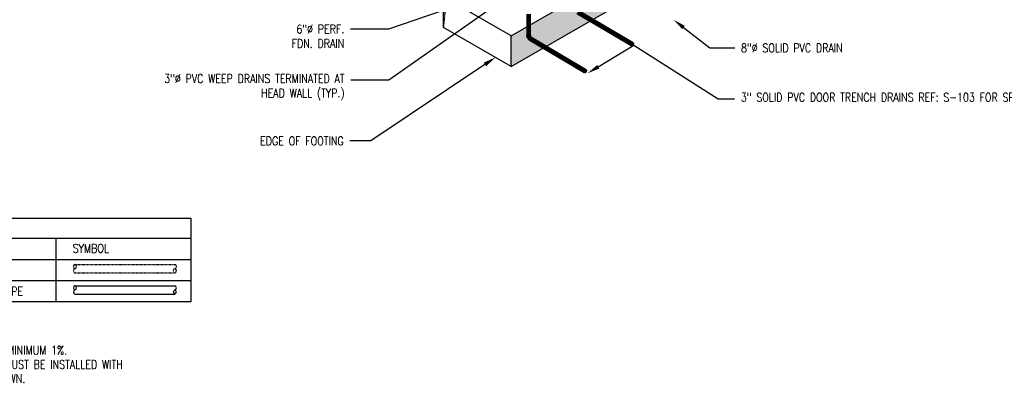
# Model space of a CAD drawing. Header units: inches. Extents: x -17970 to 20481, y 167 to 1796.
# Tile 2 of 35: x 521 to 1883, y 167 to 675. Entities that reach past the tile are written whole.
import ezdxf
from ezdxf import colors
from ezdxf.entities.mleader import LeaderData, LeaderLine
from ezdxf.math import Vec2, Vec3

# ---------------------------------------------------------------- set-up
doc = ezdxf.new("R2010")
doc.units = ezdxf.units.IN
doc.header["$LTSCALE"] = 0.4
doc.header["$MEASUREMENT"] = 0
doc.linetypes.add('Dash - 1_16_', pattern=[0.1875, 0.125, -0.0625])
doc.linetypes.add('HIDDEN2', pattern=[0.1875, 0.125, -0.0625])
for name, color, linetype in [('G-ANNO-TTLB', 7, 'Continuous'), ('P-PIPE', 3, 'Continuous'), ('S-ANNO-DIMS', 1, 'Continuous'), ('S-ANNO-TEXT', 2, 'Continuous')]:
    doc.layers.add(name, color=color, linetype=linetype)
doc.layers.add('M-ANNO-NOTE', color=2, linetype='Continuous', lineweight=25)
doc.layers.add('M-SECT-PATT', color=9, linetype='Continuous', lineweight=18, true_color=0x808080)
doc.styles.add('Annotative', font='romans.shx', dxfattribs={"width": 0.8, "height": 0.125})

# ---------------------------------------------------------------- blocks, each defined once
blk = doc.blocks.new('Bend - PVC - Sch 40 - DWV_USACE - Standard-V30-DRAINAGE ISOMETRIC')
at = {"layer": 'P-PIPE', "color": 90, "lineweight": 50}
for p, q in [((1285, -169), (1283.9, -169.6)), ((1285.9, -173), (1287, -172.4)), ((1286.2, -165.7), (1286.2, -166.9)), ((1290.1, -166.9), (1290.1, -165.7))]:
    blk.add_line(p, q, dxfattribs=at)
for points in [[(1284.9, -169.7, 0), (1284.5, -169.5, 0), (1284.2, -169.5, 0), (1283.9, -169.6, 0), (1283.7, -169.8, 0), (1283.6, -170, 0)], [(1285.4, -173.1, 0), (1285.6, -173.1, 0), (1285.9, -173, 0), (1286.1, -172.8, 0), (1286.3, -172.5, 0), (1286.3, -172.1, 0), (1286.3, -171.7, 0), (1286.1, -171.2, 0), (1285.9, -170.7, 0), (1285.6, -170.3, 0), (1285.3, -170, 0), (1284.9, -169.7, 0)], [(1285, -169, 0), (1285, -169, 0), (1285.3, -168.9, 0), (1285.6, -168.9, 0), (1286, -169.1, 0)], [(1286.3, -167.4, 0), (1286.3, -167.4, 0), (1286.3, -167.5, 0), (1286.3, -167.6, 0), (1286.2, -167.6, 0), (1286.2, -167.7, 0), (1286.2, -167.8, 0), (1286.1, -167.8, 0), (1286.1, -167.9, 0), (1286.1, -168, 0), (1286, -168.1, 0), (1286, -168.1, 0), (1286, -168.2, 0), (1285.9, -168.3, 0), (1285.9, -168.4, 0), (1285.8, -168.4, 0), (1285.8, -168.5, 0), (1285.7, -168.6, 0), (1285.7, -168.6, 0), (1285.6, -168.7, 0), (1285.6, -168.7, 0), (1285.5, -168.8, 0), (1285.5, -168.8, 0), (1285.4, -168.9, 0), (1285.4, -168.9, 0)], [(1286, -169.1, 0), (1286.3, -169.3, 0), (1286.7, -169.7, 0), (1286.9, -170.1, 0), (1287.2, -170.6, 0), (1287.3, -171, 0), (1287.4, -171.5, 0), (1287.3, -171.9, 0), (1287.2, -172.2, 0), (1287, -172.4, 0)], [(1286.3, -165.3, 0), (1286.2, -165.4, 0), (1286.2, -165.7, 0), (1286.2, -166, 0), (1286.4, -166.3, 0), (1286.7, -166.5, 0)], [(1286.7, -167.7, 0), (1286.4, -167.5, 0), (1286.2, -167.2, 0), (1286.2, -166.9, 0)], [(1286.7, -166.5, 0), (1287.1, -166.7, 0), (1287.6, -166.8, 0), (1288.1, -166.8, 0), (1288.6, -166.8, 0), (1289.1, -166.7, 0), (1289.5, -166.5, 0), (1289.8, -166.3, 0), (1290, -166, 0), (1290.1, -165.7, 0), (1290, -165.4, 0), (1290, -165.3, 0)], [(1290.1, -166.9, 0), (1290, -167.2, 0), (1289.8, -167.5, 0), (1289.5, -167.7, 0), (1289.1, -167.9, 0), (1288.6, -168, 0), (1288.1, -168, 0), (1287.6, -168, 0), (1287.1, -167.9, 0), (1286.7, -167.7, 0)], [(1289.8, -167.5, 0), (1289.8, -167.5, 0), (1289.8, -167.7, 0), (1289.8, -167.9, 0), (1289.8, -168, 0), (1289.7, -168.2, 0), (1289.7, -168.3, 0), (1289.6, -168.5, 0), (1289.6, -168.7, 0), (1289.5, -168.8, 0), (1289.5, -169, 0), (1289.4, -169.1, 0), (1289.4, -169.3, 0), (1289.3, -169.4, 0), (1289.2, -169.6, 0), (1289.1, -169.7, 0), (1289.1, -169.8, 0), (1289, -170, 0), (1288.9, -170.1, 0), (1288.8, -170.3, 0), (1288.7, -170.4, 0), (1288.6, -170.5, 0), (1288.5, -170.7, 0), (1288.4, -170.8, 0), (1288.3, -170.9, 0), (1288.2, -171, 0), (1288.1, -171.2, 0), (1288, -171.3, 0), (1287.9, -171.4, 0), (1287.8, -171.5, 0), (1287.6, -171.6, 0), (1287.5, -171.7, 0), (1287.4, -171.8, 0), (1287.3, -171.9, 0)]]:
    blk.add_polyline3d(points, dxfattribs=at)
for centre, start, end in [((1287.2, -166.2), 126.6849, 134.3783), ((1289.1, -166.2), 45.6217, 53.3151)]:
    blk.add_arc(centre, 1.24, start, end, dxfattribs=at)
blk = doc.blocks.new('base isometric')
at = {"layer": 'M-SECT-PATT', "ltscale": 12}
h = blk.add_hatch(dxfattribs=at)
h.set_pattern_fill('AR-SAND', color=256, scale=8)
h.paths.add_polyline_path([(1848.9, 984.3), (1848.9, 1026.8), (1200.9, 652.7), (1200.9, 610.2)])
at = {"layer": 'M-SECT-PATT', "lineweight": -3}
for p, q in [((1200.9, 652.7), (1848.9, 1026.8)), ((1200.9, 610.2), (1848.9, 984.3)), ((1200.9, 652.7), (1107.3, 706.7)), ((1107.3, 664.2), (1107.3, 706.7)), ((1200.9, 610.2), (1107.3, 664.2)), ((1200.9, 610.2), (1200.9, 652.7))]:
    blk.add_line(p, q, dxfattribs=at)
at = {"layer": 'M-SECT-PATT', "linetype": 'HIDDEN2', "lineweight": -3}
blk.add_line((1107.3, 664.2), (1131, 899.9), dxfattribs=at)
at = {"layer": 'P-PIPE', "color": 90, "lineweight": 50}
for p, q in [((1223.3, 653.7), (1223.3, 682.5)), ((1226.8, 682.5), (1226.8, 653.7)), ((1367.3, 639.8), (1292.3, 684)), ((1294.1, 687), (1369.1, 642.8)), ((1302.4, 602.4), (1227.4, 646.6)), ((1229.2, 649.6), (1304.2, 605.4))]:
    blk.add_line(p, q, dxfattribs=at)
for points in [[(1223.3, 653.7, 0), (1223.4, 653.4, 0), (1223.6, 653.2, 0), (1223.9, 653, 0)], [(1223.9, 653, 0), (1224.2, 652.8, 0), (1224.6, 652.7, 0), (1225.1, 652.7, 0), (1225.5, 652.7, 0), (1226, 652.8, 0), (1226.3, 653, 0)], [(1226.3, 653, 0), (1226.6, 653.2, 0), (1226.8, 653.4, 0), (1226.8, 653.7, 0)], [(1228.3, 649.5, 0), (1228, 649.3, 0), (1227.7, 648.9, 0), (1227.5, 648.6, 0), (1227.3, 648.2, 0), (1227.1, 647.7, 0), (1227.1, 647.4, 0)], [(1227.1, 647.4, 0), (1227.1, 647, 0), (1227.2, 646.7, 0), (1227.4, 646.6, 0)], [(1229.2, 649.6, 0), (1229, 649.7, 0), (1228.7, 649.6, 0), (1228.3, 649.5, 0)], [(1366.9, 640.6, 0), (1367, 641, 0), (1367.1, 641.4, 0), (1367.3, 641.8, 0), (1367.6, 642.2, 0), (1367.9, 642.5, 0), (1368.2, 642.7, 0)], [(1368.2, 639.9, 0), (1367.8, 639.8, 0), (1367.5, 639.7, 0), (1367.3, 639.8, 0), (1367.1, 640, 0), (1367, 640.3, 0), (1366.9, 640.6, 0)], [(1368.2, 642.7, 0), (1368.5, 642.9, 0), (1368.8, 642.9, 0), (1369.1, 642.8, 0), (1369.2, 642.6, 0), (1369.4, 642.4, 0), (1369.4, 642, 0)], [(1369.4, 642, 0), (1369.4, 641.6, 0), (1369.2, 641.2, 0), (1369, 640.8, 0), (1368.8, 640.4, 0), (1368.5, 640.1, 0), (1368.2, 639.9, 0)], [(1302.1, 603.2, 0), (1302.1, 603.5, 0), (1302.3, 604, 0), (1302.5, 604.4, 0), (1302.7, 604.7, 0), (1303, 605.1, 0), (1303.3, 605.3, 0)], [(1303.3, 602.4, 0), (1303, 602.3, 0), (1302.7, 602.3, 0), (1302.4, 602.4, 0), (1302.2, 602.5, 0), (1302.1, 602.8, 0), (1302.1, 603.2, 0)], [(1303.3, 605.3, 0), (1303.7, 605.4, 0), (1303.9, 605.5, 0), (1304.2, 605.4, 0), (1304.4, 605.2, 0), (1304.5, 604.9, 0), (1304.6, 604.6, 0)], [(1304.6, 604.6, 0), (1304.5, 604.2, 0), (1304.4, 603.8, 0), (1304.2, 603.4, 0), (1303.9, 603, 0), (1303.6, 602.7, 0), (1303.3, 602.4, 0)]]:
    blk.add_polyline3d(points, dxfattribs=at)
at = {"layer": 'P-PIPE', "color": 90, "lineweight": 50, "xscale": -1}
blk.add_blockref('Bend - PVC - Sch 40 - DWV_USACE - Standard-V30-DRAINAGE ISOMETRIC', (2513.2, 819.4), dxfattribs=at)
at = {"layer": 'S-ANNO-DIMS', "lineweight": -3}
ml = blk.add_multileader_mtext('Standard', dxfattribs=at)
ml.set_content('3"%%C PVC WEEP DRAINS TERMINATED AT\\PHEAD WALL (TYP.)', color=2, style='Annotative')
ml.set_leader_properties()
ml.build(insert=Vec2(0, 0))
ml.multileader.update_dxf_attribs({"dogleg_length": 0.36, "arrow_head_size": 17.3, "scale": 96})
ctx = ml.context
ctx.base_point, ctx.scale, ctx.char_height, ctx.arrow_head_size, ctx.landing_gap_size, ctx.plane_origin = Vec3(795.7, 591.6), 96, 12, 17.3, 8.64, Vec3(749.4, 633.3)
ctx.text_align_type = 2
notes = []
notes.append((ctx, [(1, (1, 1, 0), (1031.6, 591.6), (-1, 0), 52.7, [(0, [(1187.6, 700.7)], 0, [])])]))
ctx.mtext.insert, ctx.mtext.width, ctx.mtext.alignment, ctx.mtext.flow_direction = Vec3(970.3, 599.6), 173.254, 3, 5
ml = blk.add_multileader_mtext('Standard', dxfattribs=at)
ml.set_content('6"%%C PERF.\\PFDN.^IDRAIN', color=2, style='Annotative')
ml.set_leader_properties()
ml.build(insert=Vec2(0, 0))
ml.multileader.update_dxf_attribs({"dogleg_length": 0.36, "arrow_head_size": 17.3, "scale": 96})
ctx = ml.context
ctx.base_point, ctx.scale, ctx.char_height, ctx.arrow_head_size, ctx.landing_gap_size, ctx.plane_origin = Vec3(875.7, 662.1), 96, 12, 17.3, 8.64, Vec3(749.6, 687.7)
ctx.text_align_type = 2
notes.append((ctx, [(1, (1, 1, 0), (1031.1, 662.1), (-1, 0), 52.7, [(0, [(1159.6, 705.7)], 0, [])])]))
ctx.mtext.insert, ctx.mtext.alignment, ctx.mtext.flow_direction = Vec3(969.8, 668.1), 3, 5
ml = blk.add_multileader_mtext('Standard', dxfattribs=at)
ml.set_content('8"%%C SOLID PVC DRAIN', color=2, style='Annotative')
ml.set_leader_properties()
ml.build(insert=Vec2(0, 0))
ml.multileader.update_dxf_attribs({"text_right_attachment_type": 3, "dogleg_length": 0.36, "arrow_head_size": 17.3, "scale": 96})
ctx = ml.context
ctx.base_point, ctx.scale, ctx.char_height, ctx.arrow_head_size, ctx.landing_gap_size, ctx.plane_origin = Vec3(1510.2, 636), 96, 12, 17.3, 8.64, Vec3(1597.1, 591.4)
ctx.right_attachment = 3
notes.append((ctx, [(0, (1, 1, 0), (1475.6, 636), (1, 0), 34.6, [(0, [(1425.6, 675)], 0, [])])]))
ctx.mtext.insert, ctx.mtext.width, ctx.mtext.defined_height, ctx.mtext.flow_direction = Vec3(1518.8, 642), 80.647, 13.7, 5
ml = blk.add_multileader_mtext('Standard', dxfattribs=at)
ml.set_content('3" SOLID PVC DOOR TRENCH DRAINS REF: S-103 FOR SPACING (TYP.)', color=2, style='Annotative')
ml.set_leader_properties()
ml.build(insert=Vec2(0, 0))
ml.multileader.update_dxf_attribs({"text_right_attachment_type": 3, "dogleg_length": 0.36, "arrow_head_size": 17.3, "scale": 96})
ctx = ml.context
ctx.base_point, ctx.scale, ctx.char_height, ctx.arrow_head_size, ctx.landing_gap_size, ctx.plane_origin = Vec3(1510, 565.7), 96, 12, 17.3, 8.64, Vec3(1406.4, 547.9)
ctx.right_attachment = 3
notes.append((ctx, [(0, (1, 1, 0), (1487, 565.7), (1, 0), 23, [(0, [(1306.5, 601), (1370.7, 639.7)], 0, [])])]))
ctx.mtext.insert, ctx.mtext.width, ctx.mtext.defined_height, ctx.mtext.flow_direction = Vec3(1518.6, 573.7), 197.529, 32.9, 5
ml = blk.add_multileader_mtext('Standard', dxfattribs=at)
ml.set_content('EDGE OF FOOTING', color=2, style='Annotative')
ml.set_leader_properties()
ml.build(insert=Vec2(0, 0))
ml.multileader.update_dxf_attribs({"dogleg_length": 0.36, "arrow_head_size": 18, "scale": 96})
ctx = ml.context
ctx.base_point, ctx.scale, ctx.char_height, ctx.arrow_head_size, ctx.landing_gap_size, ctx.plane_origin = Vec3(830.5, 507.3), 96, 12, 18, 8.64, Vec3(749.8, 590.8)
ctx.text_align_type = 2
notes.append((ctx, [(1, (1, 1, 0), (1006.6, 507.3), (-1, 0), 28.9, [(0, [(1179.5, 623.2)], 0, [])])]))
ctx.mtext.insert, ctx.mtext.alignment, ctx.mtext.flow_direction = Vec3(969, 513.3), 3, 5
for ctx, leaders in notes:
    for number, flags, end, landing, length, lines in leaders:
        leader = LeaderData()
        leader.index, (leader.has_last_leader_line, leader.has_dogleg_vector, leader.attachment_direction) = number, flags
        leader.last_leader_point, leader.dogleg_vector, leader.dogleg_length = Vec3(end), Vec3(landing), length
        for number, points, colour, breaks in lines:
            line = LeaderLine()
            line.index, line.vertices, line.color, line.breaks = number, Vec3.list(points), colors.encode_raw_color(colour), breaks
            leader.lines.append(line)
        ctx.leaders.append(leader)

msp = doc.modelspace()

# ---------------------------------------------------------------- linework, layer by layer
at = {"layer": 'M-ANNO-NOTE'}
for p, q in [((286.5, 372.8), (757.4, 372.8)), ((570.9, 284.7), (570.9, 372.8)), ((286.5, 343.4), (757.4, 343.4)), ((286.5, 314.1), (757.4, 314.1))]:
    msp.add_line(p, q, dxfattribs=at)
msp.add_lwpolyline([(286.5, 284.7), (286.5, 400.7), (757.4, 400.7), (757.4, 284.7)], close=True, dxfattribs=at)
at = {"layer": 'P-PIPE', "linetype": 'Dash - 1_16_'}
for p, q in [((597.1, 336.4), (735.4, 336.4)), ((597.1, 324.9), (735.4, 324.9))]:
    msp.add_line(p, q, dxfattribs=at)
at = {"layer": 'P-PIPE'}
for p, q in [((597.1, 307.1), (735.4, 307.1)), ((597.1, 295.5), (735.4, 295.5))]:
    msp.add_line(p, q, dxfattribs=at)
at = {"layer": 'P-PIPE', "linetype": 'Dash - 1_16_'}
for centre, start, end in [((597.9, 333.6), 105.9683, 254.0317), ((597.9, 327.8), 105.9683, 254.0317), ((596.2, 333.6), 285.9683, 74.0317), ((736.2, 327.8), 105.9683, 254.0317), ((734.5, 333.6), 285.9683, 74.0317), ((734.5, 327.8), 285.9683, 74.0317)]:
    msp.add_arc(centre, 3.01, start, end, dxfattribs=at)
at = {"layer": 'P-PIPE'}
for centre, start, end in [((597.9, 304.2), 105.9683, 254.0317), ((597.9, 298.4), 105.9683, 254.0317), ((596.2, 304.2), 285.9683, 74.0317), ((736.2, 298.4), 105.9683, 254.0317), ((734.5, 304.2), 285.9683, 74.0317), ((734.5, 298.4), 285.9683, 74.0317)]:
    msp.add_arc(centre, 3.01, start, end, dxfattribs=at)

# ---------------------------------------------------------------- block references
at = {"layer": 'G-ANNO-TTLB', "color": 4}
msp.add_blockref('base isometric', (0, 0), dxfattribs=at)

# ---------------------------------------------------------------- texts
at = {"layer": 'S-ANNO-TEXT', "lineweight": -3, "insert": (594, 364.8), "char_height": 12, "width": 615.686, "attachment_point": 1, "line_spacing_factor": 0.981704, "style": 'Annotative'}
msp.add_mtext('SYMBOL', dxfattribs=at)
at = {"layer": 'S-ANNO-TEXT', "lineweight": -3, "insert": (297.8, 263.1), "char_height": 12, "width": 433.892, "attachment_point": 1, "line_spacing_factor": 0.981704, "style": 'Annotative', "bg_fill": 2}
msp.add_mtext('\\pxt3.2,6.4,9.6,12.8,16,19.2,22.4,25.6,28.8,32,35.2,38.4,41.6,44.8,48,51.2,54.4,57.6,60.8,64,67.2,70.4,73.6,76.8,80,83.2,86.4,89.6,92.8,96,99.2,102.4;{\\LNOTES:\\P}\\P\\pi-3.2,l3.2;1.^ISLOPE ALL DRAIN PIPING MINIMUM 1%.\\P2.^IALL PERFORATED PIPING MUST BE INSTALLED WITH PERFORATIONS FACING DOWN.', dxfattribs=at)

# ---------------------------------------------------------------- next in the draw order: texts
at = {"layer": 'S-ANNO-TEXT', "lineweight": -3, "insert": (297, 305.5), "char_height": 12, "width": 268.342, "attachment_point": 1, "line_spacing_factor": 0.981704, "style": 'Annotative'}
msp.add_mtext('NON-PERFORATED PVC DRAIN PIPE', dxfattribs=at)

doc.saveas('drawing.dxf')
